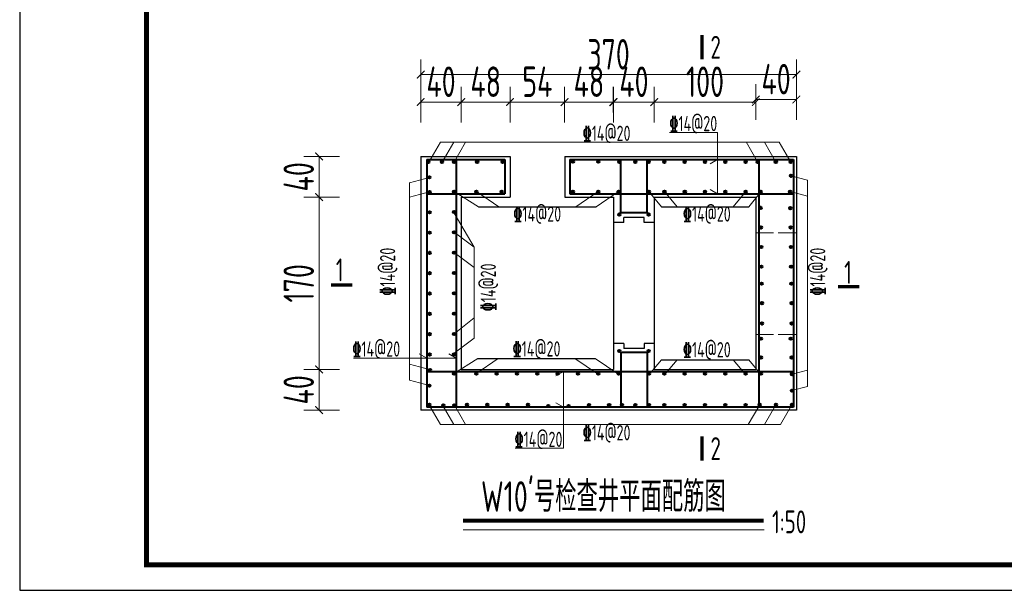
# Model space of a CAD drawing. Header units: millimetres. Extents: x 65530 to 130460, y -103607 to -18875.
# Tile 63 of 73: x 113519 to 114488, y -49551 to -48989. Entities that reach past the tile are written whole.
import ezdxf

# ---------------------------------------------------------------- set-up
doc = ezdxf.new("R2010")
doc.units = ezdxf.units.MM
doc.header["$LTSCALE"] = 0.5
doc.linetypes.add('ACAD_ISO02W100', pattern=[15, 12, -3])
for name, color, linetype, lineweight in [('图层1', 2, 'ACAD_ISO02W100', 18), ('标注线', 4, 'Continuous', 13), ('粗线', 1, 'Continuous', 40), ('细实线', 7, 'Continuous', 25), ('细线', 3, 'Continuous', 25)]:
    doc.layers.add(name, color=color, linetype=linetype, lineweight=lineweight)
doc.styles.add('HzTxt', font='tssdeng.shx', dxfattribs={"width": 0.7, "bigfont": 'hztxt.shx'})
doc.dimstyles.new('1bi50', dxfattribs={"dimtxt": 30, "dimasz": 7.5, "dimexe": 15, "dimexo": 15, "dimgap": 5, "dimtad": 1, "dimdec": 0, "dimtxsty": 'HzTxt', "dimblk": 'ARCHTICK', "dimcen": 2.5, "dimclrd": 256, "dimclre": 256, "dimclrt": 256, "dimadec": 0, "dimazin": 0, "dimtfac": 1, "dimtdec": 0, "dimtmove": 2, "dimatfit": 2, "dimfxl": 0, "dimlwd": -1, "dimlwe": -1, "dimarcsym": 0})

# ---------------------------------------------------------------- blocks, each defined once
blk = doc.blocks.new('_ArchTick')
at = {"color": 0, "linetype": 'ByBlock', "const_width": 0.15}
blk.add_lwpolyline([(-0.5, -0.5), (0.5, 0.5)], dxfattribs=at)
blk = doc.blocks.new('*D63')
at = {"layer": 'Defpoints', "color": 0}
for p in [(114012.13, -49333.45), (113813.59, -49373.45), (113972.13, -49373.45)]:
    blk.add_point(p, dxfattribs=at)
at = {"layer": '标注线'}
for p, q in [((113833.59, -49333.45), (113798.59, -49333.45)), ((113813.59, -49333.45), (113813.59, -49373.45)), ((113833.59, -49373.45), (113798.59, -49373.45))]:
    blk.add_line(p, q, dxfattribs=at)
at = {"layer": '标注线', "xscale": 7.5, "yscale": 7.5, "zscale": 7.5}
for p, rotation in [((113813.59, -49333.45), 90), ((113813.59, -49373.45), 270)]:
    blk.add_blockref('_ArchTick', p, dxfattribs=dict(at, rotation=rotation))
at = {"layer": '标注线', "insert": (113793.59, -49353.45), "char_height": 30, "attachment_point": 5, "rotation": 90, "style": 'HzTxt'}
blk.add_mtext('40', dxfattribs=at)
blk = doc.blocks.new('gj')
h = blk.add_hatch(color=256)
h.dxf.hatch_style = 1
h.paths.add_polyline_path([(1.1997, 0, 1), (-1.1997, 0, 1)])
blk.add_circle((0, 0), 1.1997)
blk = doc.blocks.new('*D64')
at = {"layer": 'Defpoints', "color": 0}
for p in [(113953.72, -49070.29), (113953.72, -49106.92), (113913.72, -49190.48)]:
    blk.add_point(p, dxfattribs=at)
at = {"layer": '标注线'}
for p, q in [((113913.72, -49090.29), (113913.72, -49055.29)), ((113953.72, -49090.29), (113953.72, -49055.29)), ((113913.72, -49070.29), (113953.72, -49070.29))]:
    blk.add_line(p, q, dxfattribs=at)
at = {"layer": '标注线', "xscale": 7.5, "yscale": 7.5, "zscale": 7.5, "rotation": 180}
blk.add_blockref('_ArchTick', (113913.72, -49070.29), dxfattribs=at)
at = {"layer": '标注线', "xscale": 7.5, "yscale": 7.5, "zscale": 7.5}
blk.add_blockref('_ArchTick', (113953.72, -49070.29), dxfattribs=at)
at = {"layer": '标注线', "insert": (113933.72, -49050.29), "char_height": 30, "attachment_point": 5, "style": 'HzTxt'}
blk.add_mtext('40', dxfattribs=at)
blk = doc.blocks.new('*D65')
at = {"layer": 'Defpoints', "color": 0}
for p in [(114143.72, -49070.29), (114103.72, -49230.48), (114143.72, -49231.1)]:
    blk.add_point(p, dxfattribs=at)
at = {"layer": '标注线'}
for p, q in [((114103.72, -49090.29), (114103.72, -49055.29)), ((114143.72, -49090.29), (114143.72, -49055.29)), ((114103.72, -49070.29), (114143.72, -49070.29))]:
    blk.add_line(p, q, dxfattribs=at)
at = {"layer": '标注线', "xscale": 7.5, "yscale": 7.5, "zscale": 7.5, "rotation": 180}
blk.add_blockref('_ArchTick', (114103.72, -49070.29), dxfattribs=at)
at = {"layer": '标注线', "xscale": 7.5, "yscale": 7.5, "zscale": 7.5}
blk.add_blockref('_ArchTick', (114143.72, -49070.29), dxfattribs=at)
at = {"layer": '标注线', "insert": (114123.72, -49050.29), "char_height": 30, "attachment_point": 5, "style": 'HzTxt'}
blk.add_mtext('40', dxfattribs=at)
blk = doc.blocks.new('*D66')
at = {"layer": 'Defpoints', "color": 0}
for p in [(114243.72, -49070.29), (114243.72, -49090.29), (114143.72, -49231.1)]:
    blk.add_point(p, dxfattribs=at)
at = {"layer": '标注线'}
for p, q in [((114143.72, -49090.29), (114143.72, -49055.29)), ((114243.72, -49075.29), (114243.72, -49055.29)), ((114143.72, -49070.29), (114243.72, -49070.29))]:
    blk.add_line(p, q, dxfattribs=at)
at = {"layer": '标注线', "xscale": 7.5, "yscale": 7.5, "zscale": 7.5, "rotation": 180}
blk.add_blockref('_ArchTick', (114143.72, -49070.29), dxfattribs=at)
at = {"layer": '标注线', "xscale": 7.5, "yscale": 7.5, "zscale": 7.5}
blk.add_blockref('_ArchTick', (114243.72, -49070.29), dxfattribs=at)
at = {"layer": '标注线', "insert": (114193.72, -49050.29), "char_height": 30, "attachment_point": 5, "style": 'HzTxt'}
blk.add_mtext('100', dxfattribs=at)
blk = doc.blocks.new('*D67')
at = {"layer": 'Defpoints', "color": 0}
for p in [(114283.72, -49067.72), (114243.72, -49249.91), (114283.72, -49249.91)]:
    blk.add_point(p, dxfattribs=at)
at = {"layer": '标注线'}
for p, q in [((114243.72, -49087.72), (114243.72, -49052.72)), ((114283.72, -49087.72), (114283.72, -49052.72)), ((114243.72, -49067.72), (114283.72, -49067.72))]:
    blk.add_line(p, q, dxfattribs=at)
at = {"layer": '标注线', "xscale": 7.5, "yscale": 7.5, "zscale": 7.5, "rotation": 180}
blk.add_blockref('_ArchTick', (114243.72, -49067.72), dxfattribs=at)
at = {"layer": '标注线', "xscale": 7.5, "yscale": 7.5, "zscale": 7.5}
blk.add_blockref('_ArchTick', (114283.72, -49067.72), dxfattribs=at)
at = {"layer": '标注线', "insert": (114263.72, -49047.72), "char_height": 30, "attachment_point": 5, "style": 'HzTxt'}
blk.add_mtext('40', dxfattribs=at)
blk = doc.blocks.new('*D68')
at = {"layer": 'Defpoints', "color": 0}
for p in [(114283.72, -49043.3), (113913.72, -49103.9), (114283.72, -49103.9)]:
    blk.add_point(p, dxfattribs=at)
at = {"layer": '标注线'}
for p, q in [((113913.72, -49063.3), (113913.72, -49028.3)), ((114283.72, -49063.3), (114283.72, -49028.3)), ((113913.72, -49043.3), (114283.72, -49043.3))]:
    blk.add_line(p, q, dxfattribs=at)
at = {"layer": '标注线', "xscale": 7.5, "yscale": 7.5, "zscale": 7.5, "rotation": 180}
blk.add_blockref('_ArchTick', (113913.72, -49043.3), dxfattribs=at)
at = {"layer": '标注线', "xscale": 7.5, "yscale": 7.5, "zscale": 7.5}
blk.add_blockref('_ArchTick', (114283.72, -49043.3), dxfattribs=at)
at = {"layer": '标注线', "insert": (114098.72, -49023.3), "char_height": 30, "attachment_point": 5, "style": 'HzTxt'}
blk.add_mtext('370', dxfattribs=at)
blk = doc.blocks.new('*D208')
at = {"layer": 'Defpoints', "color": 0}
for p in [(114001.72, -49070.29), (113953.72, -49095.46), (114001.72, -49136.08)]:
    blk.add_point(p, dxfattribs=at)
at = {"layer": '标注线'}
for p, q in [((113953.72, -49080.46), (113953.72, -49055.29)), ((114001.72, -49090.29), (114001.72, -49055.29)), ((113953.72, -49070.29), (114001.72, -49070.29))]:
    blk.add_line(p, q, dxfattribs=at)
at = {"layer": '标注线', "xscale": 7.5, "yscale": 7.5, "zscale": 7.5, "rotation": 180}
blk.add_blockref('_ArchTick', (113953.72, -49070.29), dxfattribs=at)
at = {"layer": '标注线', "xscale": 7.5, "yscale": 7.5, "zscale": 7.5}
blk.add_blockref('_ArchTick', (114001.72, -49070.29), dxfattribs=at)
at = {"layer": '标注线', "insert": (113977.72, -49050.29), "char_height": 30, "attachment_point": 5, "style": 'HzTxt'}
blk.add_mtext('48', dxfattribs=at)
blk = doc.blocks.new('*D209')
at = {"layer": 'Defpoints', "color": 0}
for p in [(114055.4, -49070.29), (114103.4, -49095.46), (114055.4, -49136.08)]:
    blk.add_point(p, dxfattribs=at)
at = {"layer": '标注线'}
for p, q in [((114055.4, -49090.29), (114055.4, -49055.29)), ((114103.4, -49080.46), (114103.4, -49055.29)), ((114103.4, -49070.29), (114055.4, -49070.29))]:
    blk.add_line(p, q, dxfattribs=at)
at = {"layer": '标注线', "xscale": 7.5, "yscale": 7.5, "zscale": 7.5, "rotation": 180}
blk.add_blockref('_ArchTick', (114055.4, -49070.29), dxfattribs=at)
at = {"layer": '标注线', "xscale": 7.5, "yscale": 7.5, "zscale": 7.5}
blk.add_blockref('_ArchTick', (114103.4, -49070.29), dxfattribs=at)
at = {"layer": '标注线', "insert": (114079.4, -49050.29), "char_height": 30, "attachment_point": 5, "style": 'HzTxt'}
blk.add_mtext('48', dxfattribs=at)
blk = doc.blocks.new('*D210')
at = {"layer": 'Defpoints', "color": 0}
for p in [(114055.4, -49070.29), (114001.72, -49090.29), (114055.4, -49090.29)]:
    blk.add_point(p, dxfattribs=at)
at = {"layer": '标注线'}
for p, q in [((114001.72, -49075.29), (114001.72, -49055.29)), ((114055.4, -49075.29), (114055.4, -49055.29)), ((114001.72, -49070.29), (114055.4, -49070.29))]:
    blk.add_line(p, q, dxfattribs=at)
at = {"layer": '标注线', "xscale": 7.5, "yscale": 7.5, "zscale": 7.5, "rotation": 180}
blk.add_blockref('_ArchTick', (114001.72, -49070.29), dxfattribs=at)
at = {"layer": '标注线', "xscale": 7.5, "yscale": 7.5, "zscale": 7.5}
blk.add_blockref('_ArchTick', (114055.4, -49070.29), dxfattribs=at)
at = {"layer": '标注线', "insert": (114028.56, -49050.29), "char_height": 30, "attachment_point": 5, "style": 'HzTxt'}
blk.add_mtext('54', dxfattribs=at)
blk = doc.blocks.new('*D213')
at = {"layer": 'Defpoints', "color": 0}
for p in [(114001.72, -49163.83), (113813.59, -49333.45), (113972.13, -49333.45)]:
    blk.add_point(p, dxfattribs=at)
at = {"layer": '标注线'}
for p, q in [((113833.59, -49163.83), (113798.59, -49163.83)), ((113813.59, -49163.83), (113813.59, -49333.45)), ((113833.59, -49333.45), (113798.59, -49333.45))]:
    blk.add_line(p, q, dxfattribs=at)
at = {"layer": '标注线', "xscale": 7.5, "yscale": 7.5, "zscale": 7.5}
for p, rotation in [((113813.59, -49163.83), 90), ((113813.59, -49333.45), 270)]:
    blk.add_blockref('_ArchTick', p, dxfattribs=dict(at, rotation=rotation))
at = {"layer": '标注线', "insert": (113793.59, -49248.64), "char_height": 30, "attachment_point": 5, "rotation": 90, "style": 'HzTxt'}
blk.add_mtext('170', dxfattribs=at)
blk = doc.blocks.new('*D214')
at = {"layer": 'Defpoints', "color": 0}
for p in [(113813.59, -49123.83), (113972.13, -49123.83), (114012.13, -49163.83)]:
    blk.add_point(p, dxfattribs=at)
at = {"layer": '标注线'}
for p, q in [((113833.59, -49123.83), (113798.59, -49123.83)), ((113813.59, -49163.83), (113813.59, -49123.83)), ((113833.59, -49163.83), (113798.59, -49163.83))]:
    blk.add_line(p, q, dxfattribs=at)
at = {"layer": '标注线', "xscale": 7.5, "yscale": 7.5, "zscale": 7.5}
for p, rotation in [((113813.59, -49123.83), 90), ((113813.59, -49163.83), 270)]:
    blk.add_blockref('_ArchTick', p, dxfattribs=dict(at, rotation=rotation))
at = {"layer": '标注线', "insert": (113793.59, -49143.83), "char_height": 30, "attachment_point": 5, "rotation": 90, "style": 'HzTxt'}
blk.add_mtext('40', dxfattribs=at)

msp = doc.modelspace()

# ---------------------------------------------------------------- linework, layer by layer
at = {"color": 4}
for p, q in [((113970.76, -49173.45), (114086.36, -49173.45)), ((113970.07, -49322.57), (114085.67, -49322.57))]:
    msp.add_line(p, q, dxfattribs=at)
msp.add_lwpolyline([(113518.76, -49550.72), (115618.76, -49550.72), (115618.76, -48065.72), (113518.76, -48065.72)], close=True)
at = {"const_width": 5}
msp.add_lwpolyline([(113643.76, -48090.72), (115593.76, -48090.72), (115593.76, -49525.72), (113643.76, -49525.72), (113643.76, -48090.72)], dxfattribs=at)
at = {"layer": '图层1', "ltscale": 3}
for p, q in [((114283.72, -49198.89), (114243.72, -49198.89)), ((114283.72, -49298.89), (114243.72, -49298.89))]:
    msp.add_line(p, q, dxfattribs=at)
at = {"layer": '标注线'}
for p, q in [((114206.15, -49100.37), (114158.63, -49100.37)), ((114206.15, -49160.6), (114206.15, -49100.37)), ((113921.75, -49129.28), (113933.06, -49109.69)), ((114266.82, -49109.69), (113933.06, -49109.69)), ((113935.01, -49129.28), (113946.32, -49109.69)), ((113946.66, -49129.28), (113957.97, -49109.69)), ((114245.47, -49129.14), (114234.09, -49109.54)), ((114263.49, -49129.28), (114252.18, -49109.69)), ((114278.13, -49129.28), (114266.82, -49109.69)), ((114206.15, -49126.83), (114198.69, -49131.14)), ((113902.65, -49149.63), (113922.24, -49144.38)), ((114294.7, -49147.23), (114278.3, -49142.83)), ((113902.73, -49149.6), (113902.73, -49344.03)), ((114294.7, -49147.23), (114294.7, -49350.04)), ((113902.82, -49163.95), (113922.41, -49158.7)), ((113946.56, -49158.45), (113970.76, -49173.45)), ((113968.56, -49158.45), (113990.76, -49173.45)), ((114088.56, -49158.45), (114066.36, -49173.45)), ((114108.56, -49158.45), (114086.36, -49173.45)), ((114138.37, -49158.45), (114150.71, -49173.45)), ((114153.84, -49158.45), (114166.18, -49173.45)), ((114206.15, -49160.6), (114198.69, -49156.29)), ((114233.84, -49158.45), (114221.5, -49173.45)), ((114249.07, -49158.45), (114236.73, -49173.45)), ((114294.7, -49162.99), (114277.58, -49158.41)), ((113966.26, -49213.2), (113946.76, -49179.64)), ((113946.56, -49198.45), (113966.26, -49213.2)), ((113966.26, -49213.2), (113966.26, -49302.71)), ((113946.56, -49218.45), (113966.26, -49233.2)), ((113946.56, -49298.45), (113966.26, -49282.71)), ((113946.56, -49317.45), (113966.26, -49302.71)), ((113919.72, -49322.2), (113912.26, -49317.89)), ((113948.72, -49322.2), (113941.26, -49317.89)), ((113948.72, -49322.2), (113847.49, -49322.2)), ((113902.64, -49328.33), (113922.24, -49333.58)), ((113945.87, -49337.57), (113970.07, -49322.57)), ((113967.87, -49337.57), (113990.07, -49322.57)), ((114087.87, -49337.57), (114065.67, -49322.57)), ((114107.87, -49337.57), (114085.67, -49322.57)), ((114138.37, -49338.83), (114150.71, -49323.83)), ((114153.84, -49338.83), (114166.18, -49323.83)), ((114233.84, -49338.83), (114221.5, -49323.83)), ((114249.07, -49338.83), (114236.73, -49323.83)), ((114054.24, -49335.45), (114046.79, -49339.76)), ((114054.24, -49335.45), (114054.24, -49410.73)), ((114294.7, -49333.97), (114279.49, -49338.04)), ((113902.73, -49344.03), (113922.33, -49349.28)), ((114294.7, -49350.04), (114279.28, -49354.18)), ((113921.75, -49368), (113933.06, -49387.6)), ((113935.01, -49368), (113946.32, -49387.6)), ((113946.66, -49368), (113957.97, -49387.6)), ((114054.24, -49370.45), (114046.79, -49366.15)), ((114247.6, -49368.08), (114236.22, -49387.67)), ((114263.55, -49368.08), (114252.24, -49387.67)), ((114279.28, -49368.08), (114267.97, -49387.67)), ((114268.01, -49387.6), (113933.06, -49387.6)), ((114054.24, -49410.73), (114006.78, -49410.73)), ((113955.53, -49491.21), (114252.14, -49491.21))]:
    msp.add_line(p, q, dxfattribs=at)
for points, const_width in [([(114190.69, -49028.13), (114190.69, -49004.45)], 3.33), ([(113825.4, -49250.36), (113846.42, -49250.36)], 3.33), ([(114324.55, -49252.01), (114345.58, -49252.01)], 3.33), ([(114190.7, -49423.05), (114190.7, -49399.37)], 3.33), ([(113955.53, -49482.17), (114251.58, -49482.17)], 4)]:
    msp.add_lwpolyline(points, dxfattribs=dict(at, const_width=const_width))
at = {"layer": '粗线'}
for p, q in [((113919.72, -49126.83), (113996.72, -49126.83)), ((113919.72, -49126.83), (113919.72, -49370.45)), ((113948.72, -49126.83), (113948.72, -49370.45)), ((113996.72, -49126.83), (113996.72, -49160.6)), ((114060.72, -49126.83), (114060.72, -49160.6)), ((114060.72, -49126.83), (114280.72, -49126.83)), ((114110.72, -49179.45), (114110.72, -49126.83)), ((114136.72, -49179.45), (114136.72, -49126.83)), ((114246.72, -49126.83), (114246.72, -49370.45)), ((114280.72, -49126.83), (114280.72, -49370.45)), ((113919.72, -49160.6), (113996.72, -49160.6)), ((114060.72, -49160.6), (114280.72, -49160.6)), ((114136.72, -49179.45), (114110.72, -49179.45)), ((114110.72, -49316.83), (114110.72, -49370.45)), ((114136.72, -49316.83), (114110.72, -49316.83)), ((114136.72, -49316.83), (114136.72, -49370.45)), ((113919.72, -49335.45), (114280.72, -49335.45)), ((114280.72, -49370.45), (113919.72, -49370.45))]:
    msp.add_line(p, q, dxfattribs=at)
at = {"layer": '细实线'}
for p, q in [((114001.72, -49123.83), (114001.72, -49163.83)), ((114055.72, -49123.83), (114055.72, -49163.83)), ((114150.71, -49173.45), (114236.73, -49173.45)), ((114150.71, -49323.83), (114236.73, -49323.83))]:
    msp.add_line(p, q, dxfattribs=at)
at = {"layer": '细线'}
for p, q in [((113913.72, -49123.83), (114001.72, -49123.83)), ((113913.72, -49123.83), (113913.72, -49373.45)), ((114055.72, -49123.83), (114283.72, -49123.83)), ((114283.72, -49123.83), (114283.72, -49373.45)), ((113953.72, -49163.83), (114001.72, -49163.83)), ((113953.72, -49163.83), (113953.72, -49333.45)), ((114055.72, -49163.83), (114103.72, -49163.83)), ((114103.72, -49163.83), (114103.72, -49333.45)), ((114143.72, -49163.83), (114243.72, -49163.83)), ((114143.72, -49163.83), (114143.72, -49332.83)), ((114143.72, -49164.45), (114143.72, -49333.45)), ((114243.72, -49163.83), (114243.72, -49333.45)), ((114133.72, -49183.83), (114113.72, -49183.83)), ((114113.72, -49188.83), (114113.72, -49183.83)), ((114133.72, -49188.83), (114133.72, -49183.83)), ((114113.72, -49188.83), (114103.72, -49188.83)), ((114143.72, -49188.83), (114133.72, -49188.83)), ((114113.72, -49307.83), (114103.72, -49307.83)), ((114113.72, -49307.83), (114113.72, -49312.83)), ((114143.72, -49307.83), (114133.72, -49307.83)), ((114133.72, -49307.83), (114133.72, -49312.83)), ((114133.72, -49312.83), (114113.72, -49312.83)), ((113953.72, -49333.45), (114103.72, -49333.45)), ((114143.72, -49333.45), (114243.72, -49333.45)), ((114283.72, -49373.45), (113913.72, -49373.45))]:
    msp.add_line(p, q, dxfattribs=at)

# ---------------------------------------------------------------- block references
at = {"layer": '粗线'}
for p in [(113921.33, -49129.28), (113934.59, -49129.28), (113946.66, -49129.28), (113969.34, -49129.28), (113994.34, -49129.28), (114063.56, -49128.98), (114088.56, -49128.98), (114109.39, -49129.28), (114125.08, -49129.28), (114138.24, -49129.28), (114153.72, -49129.28), (114173.72, -49129.28), (114193.72, -49129.28), (114213.72, -49129.28), (114233.72, -49129.28), (114245.47, -49129.14), (114263.49, -49129.28), (114278.13, -49129.28), (113922.24, -49144.38), (114278.3, -49142.83), (113922.41, -49158.7), (113946.56, -49158.45), (113968.56, -49158.45), (113993.56, -49158.45), (114063.56, -49158.45), (114088.56, -49158.45), (114108.56, -49158.45), (114138.37, -49158.45), (114153.84, -49158.45), (114173.84, -49158.45), (114193.84, -49158.45), (114213.84, -49158.45), (114233.84, -49158.45), (114248.56, -49158.45), (114277.58, -49158.41), (114248.56, -49174.42), (114277.67, -49174.69), (113922.41, -49178.7), (113946.56, -49178.45), (114109.25, -49180.96), (114138.18, -49180.96), (114248.8, -49193.68), (114278.13, -49193.68), (113922.41, -49198.7), (113946.56, -49198.45), (114249.04, -49212.94), (114278.36, -49212.94), (113922.41, -49218.7), (113946.56, -49218.45), (114249.27, -49232.2), (114278.6, -49232.2), (113922.41, -49238.7), (113946.56, -49238.45), (114249.51, -49248.89), (114278.84, -49248.89), (113922.41, -49258.7), (113946.56, -49258.45), (114249.75, -49268.16), (114279.08, -49268.16), (113922.41, -49278.7), (113946.56, -49278.45), (114249.75, -49288.16), (114279.08, -49288.16), (113922.41, -49298.7), (113946.56, -49298.45), (114248.8, -49303.17), (114278.13, -49303.17), (113922.41, -49318.7), (113946.56, -49318.45), (114109.25, -49315.28), (114138.18, -49315.28), (114248.71, -49321.62), (114279.14, -49321.62), (113922.9, -49334.03), (113946.56, -49337.45), (113968.56, -49337.45), (113988.56, -49337.45), (114008.56, -49337.45), (114028.56, -49337.45), (114048.56, -49337.45), (114068.56, -49337.45), (114088.56, -49337.45), (114108.56, -49337.45), (114138.63, -49337.57), (114153.72, -49337.57), (114173.72, -49337.57), (114193.72, -49337.57), (114213.72, -49337.57), (114233.72, -49337.57), (114248.77, -49337.48), (114279.49, -49338.04), (113922.33, -49349.28), (114279.28, -49354.18), (113922.22, -49368.11), (113935.87, -49368.66), (113946.79, -49368.66), (113959.33, -49368.08), (113979.33, -49368.08), (113999.33, -49368.08), (114019.33, -49368.08), (114039.33, -49369.28), (114059.33, -49369.28), (114079.33, -49368.45), (114099.33, -49368.45), (114112.06, -49368.45), (114124.96, -49368.45), (114138.56, -49368.45), (114153.65, -49368.45), (114173.65, -49368.45), (114193.65, -49368.45), (114213.65, -49368.45), (114233.65, -49368.45), (114247.6, -49368.08), (114263.55, -49368.08), (114279.28, -49368.08), (114279.28, -49368.28)]:
    msp.add_blockref('gj', p, dxfattribs=at)

# ---------------------------------------------------------------- texts
at = {"layer": '标注线', "style": 'HzTxt', "width": 0.7}
for s, height, p in [('2', 22.5, (114199.1, -49027.6)), ('%%13214@20', 15.001, (114158.63, -49098.93)), ('%%13214@20', 15.001, (114073.22, -49108.53)), ('%%13214@20', 15.001, (114004.92, -49187.92)), ('%%13214@20', 15.001, (114171.9, -49187.92)), ('1', 22.5, (113830.14, -49246.67)), ('1', 22.5, (114330.8, -49249.14)), ('%%13214@20', 15.001, (113846.35, -49320.76)), ('%%13214@20', 15.001, (114004.23, -49320.67)), ('%%13214@20', 15.001, (114171.9, -49321.48)), ('%%13214@20', 15.001, (114073.22, -49403.18)), ('%%13214@20', 15.001, (114006.14, -49409.66)), ('2', 22.5, (114199.11, -49422.52)), ("W10'号检查井平面配筋图", 30, (113973.1, -49473.46)), ('1:50', 22.5, (114259.77, -49494.64))]:
    msp.add_text(s, height=height, dxfattribs=at).set_placement(p)
for p in [(113888.59, -49260.77), (114312.19, -49260.77), (113987.75, -49276.25)]:
    msp.add_text('%%13214@20', height=15.001, rotation=90, dxfattribs=at).set_placement(p)

# ---------------------------------------------------------------- dimensions: what is measured, and where the dimension line sits
at = {"layer": '标注线'}
for base, p1, p2, picture, middle in [((114283.72, -49043.3), (113913.72, -49103.9), (114283.72, -49103.9), '*D68', (114098.72, -49023.3)), ((114283.72, -49067.72), (114243.72, -49249.91), (114283.72, -49249.91), '*D67', (114263.72, -49047.72)), ((113953.72, -49070.29), (113913.72, -49190.48), (113953.72, -49106.92), '*D64', (113933.72, -49050.29)), ((114001.72, -49070.29), (113953.72, -49095.46), (114001.72, -49136.08), '*D208', (113977.72, -49050.29)), ((114055.4, -49070.29), (114001.72, -49090.29), (114055.4, -49090.29), '*D210', (114028.56, -49050.29)), ((114143.72, -49070.29), (114103.72, -49230.48), (114143.72, -49231.1), '*D65', (114123.72, -49050.29)), ((114243.72, -49070.29), (114143.72, -49231.1), (114243.72, -49090.29), '*D66', (114193.72, -49050.29))]:
    dim = msp.add_linear_dim(base=base, p1=p1, p2=p2, dimstyle='1bi50', override={"dimfxl": 20, "dimfxlon": 1}, dxfattribs=at)
    dim.commit()
    dim.dimension.update_dxf_attribs({"geometry": picture, "text_midpoint": middle})
for base, p1, p2, angle, picture, middle in [((114055.4, -49070.29), (114103.4, -49095.46), (114055.4, -49136.08), 180, '*D209', (114079.4, -49050.29)), ((113813.59, -49123.83), (114012.13, -49163.83), (113972.13, -49123.83), 270, '*D214', (113793.59, -49143.83)), ((113813.59, -49333.45), (114001.72, -49163.83), (113972.13, -49333.45), 90, '*D213', (113793.59, -49248.64)), ((113813.59, -49373.45), (114012.13, -49333.45), (113972.13, -49373.45), 90, '*D63', (113793.59, -49353.45))]:
    dim = msp.add_linear_dim(base=base, p1=p1, p2=p2, angle=angle, dimstyle='1bi50', override={"dimfxl": 20, "dimfxlon": 1}, dxfattribs=at)
    dim.commit()
    dim.dimension.update_dxf_attribs({"geometry": picture, "text_midpoint": middle})

doc.saveas('drawing.dxf')
